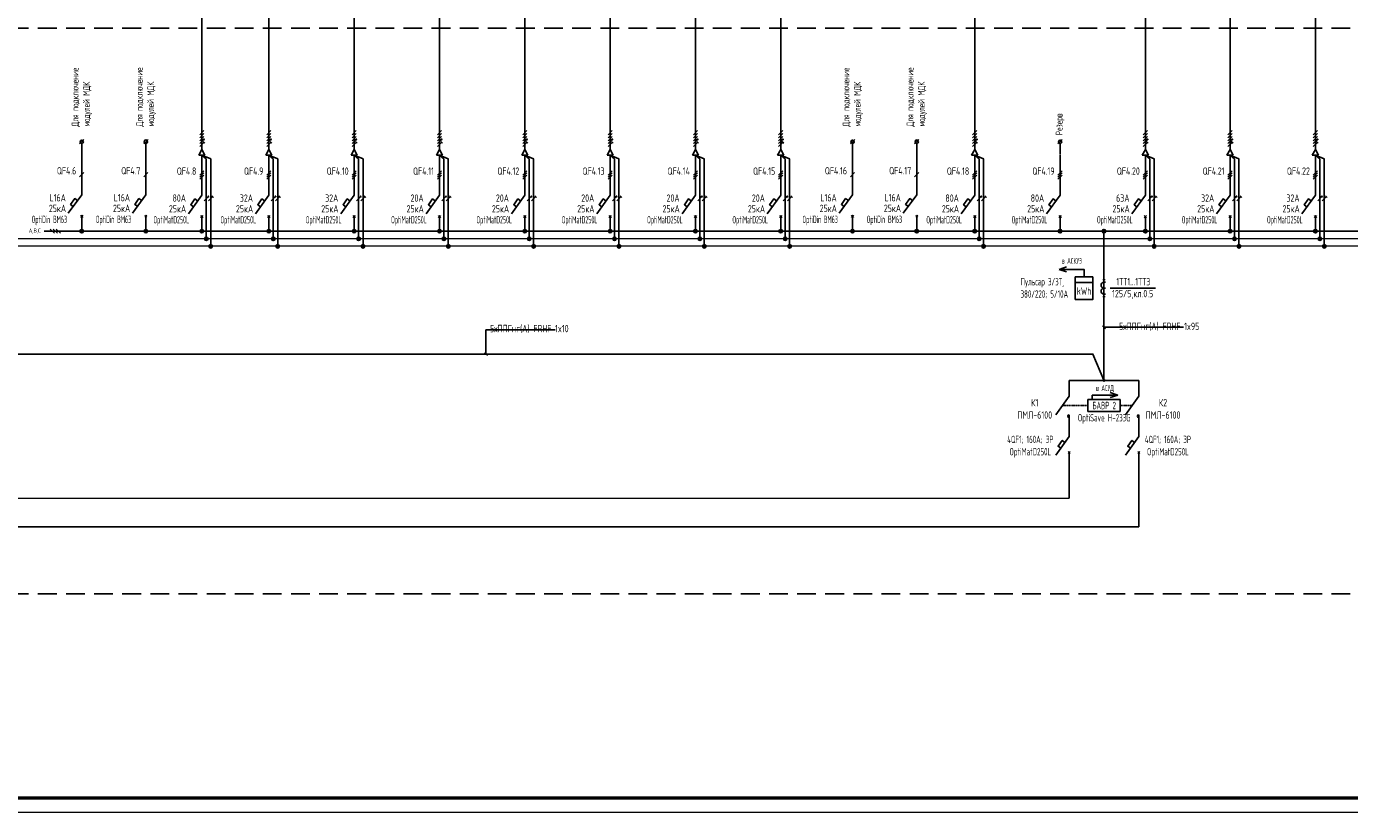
# Model space of a CAD drawing. Header units: millimetres. Extents: x -101899 to 582947, y -77476 to 345289.
# Tile 91 of 100: x 299819 to 344635, y 109348 to 135988. Entities that reach past the tile are written whole.
import ezdxf
from ezdxf.enums import TextEntityAlignment as Align

# ---------------------------------------------------------------- set-up
doc = ezdxf.new("R2010")
doc.units = ezdxf.units.MM
doc.linetypes.add('штриховая2', pattern=[9.525, 6.35, -3.175])
doc.layers.add('текст', color=7, linetype='Continuous', lineweight=20)
doc.layers.add('ФОРМАТ', color=7, linetype='Continuous', lineweight=18)
doc.layers.add('ЭО-014-Э-СЕТИ_СИЛА', color=14, linetype='Continuous')
doc.styles.add('$_Electrical_gost', font='cs_gost2304.shx', dxfattribs={"width": 0.8})
doc.styles.add('Electrical_gost', font='cs_gost2304.shx', dxfattribs={"height": 250})

# ---------------------------------------------------------------- blocks, each defined once
blk = doc.blocks.new('*U158')
at = {"layer": 'ФОРМАТ'}
blk.add_lwpolyline([(1485, 420), (1485, 0), (0, 0), (0, 420)], close=True, dxfattribs=at)
at = {"layer": 'ФОРМАТ', "lineweight": 53}
blk.add_lwpolyline([(20, 415), (20, 5), (1480, 5), (1480, 415)], close=True, dxfattribs=at)
blk = doc.blocks.new('*U9')
for p, q in [((3.75, 0), (-3.75, 0)), ((-1.71, 0.71), (-0.29, -0.71)), ((-0.71, 0.71), (0.71, -0.71)), ((0.29, 0.71), (1.71, -0.71))]:
    blk.add_line(p, q)
blk = doc.blocks.new('*U30')
for p, q in [((0, 25.74), (0, 12.14)), ((0.71, 19.65), (-0.71, 18.24)), ((0, 12.14), (-4.55, 5.86)), ((-0.35, 5.2), (0.35, 4.49)), ((-0.35, 4.49), (0.35, 5.2)), ((0, 4.84), (0, 0))]:
    blk.add_line(p, q)
blk.add_lwpolyline([(-1.42, 10.18), (-2.35, 10.84), (-3.76, 8.87), (-2.85, 8.21)])
at = {"style": 'Electrical_gost', "flags": 8}
for tag, width, p in [('QF', 0.8, (-1.86, 20.29)), ('ХАРАКТЕРИСТИКА_И_ТОК', 0.8, (-5.38, 11.14)), ('ОТКЛЮЧАЮЩАЯ_СПОСОБНОСТЬ', 0.8, (-5.38, 7.64)), ('МАРКА', 0.6, (-5.38, 4.14))]:
    blk.add_attdef(tag, text='', height=2.5, dxfattribs=dict(at, width=width)).set_placement(p, align=Align.MIDDLE_RIGHT)
blk = doc.blocks.new('Точка соединения')
blk.add_hatch(color=256).paths.add_polyline_path([(0.6, 0, 1), (-0.6, 0, 1)])
blk.add_hatch(color=256).paths.add_polyline_path([(0.6, 0, 1), (-0.6, 0, 1)])
blk.add_circle((0, 0), 0.6)
blk.add_circle((0, 0), 0.6)
blk = doc.blocks.new('*U29')
for p, q in [((0, 25.74), (0, 12.14)), ((0.71, 20.36), (-0.71, 18.94)), ((0.71, 19.65), (-0.71, 18.24)), ((0.71, 18.94), (-0.71, 17.53)), ((0, 12.14), (-4.55, 5.86)), ((-0.35, 5.2), (0.35, 4.49)), ((-0.35, 4.49), (0.35, 5.2)), ((0, 4.84), (0, 0))]:
    blk.add_line(p, q)
blk.add_lwpolyline([(-1.42, 10.18), (-2.35, 10.84), (-3.76, 8.87), (-2.85, 8.21)])
at = {"style": 'Electrical_gost', "flags": 8}
for tag, width, p in [('QF', 0.8, (-1.86, 20.29)), ('ХАРАКТЕРИСТИКА_И_ТОК', 0.8, (-5.38, 11.14)), ('ОТКЛЮЧАЮЩАЯ_СПОСОБНОСТЬ', 0.8, (-5.38, 7.64)), ('МАРКА', 0.6, (-5.38, 4.14))]:
    blk.add_attdef(tag, text='', height=2.5, dxfattribs=dict(at, width=width)).set_placement(p, align=Align.MIDDLE_RIGHT)
blk = doc.blocks.new('*U15')
h = blk.add_hatch(color=256)
h.dxf.hatch_style = 1
h.paths.add_polyline_path([(0.86, -0.29, 1), (0.56, -0.29, 1)])
for p, q in [((0.71, 2.71), (-0.71, 1.29)), ((0.71, 1.71), (-0.71, 0.29)), ((0.71, 0.71), (-0.71, -0.71)), ((0, -3.75), (0, 3.75)), ((0.71, -0.29), (-0.71, -1.71)), ((0.71, -1.29), (-0.71, -2.71)), ((0.99, -1.58), (0.42, -1.01))]:
    blk.add_line(p, q)
blk.add_circle((0.71, -0.29), 0.15)
blk = doc.blocks.new('*U13')
h = blk.add_hatch(color=256)
h.dxf.hatch_style = 1
h.paths.add_polyline_path([(0.86, 0.71, 1), (0.56, 0.71, 1)])
h = blk.add_hatch(color=256)
h.dxf.hatch_style = 1
h.paths.add_polyline_path([(0.86, 0.71, 1), (0.56, 0.71, 1)])
for p, q in [((-0.71, -0.71), (0.71, 0.71)), ((0, -3.75), (0, 3.75))]:
    blk.add_line(p, q)
blk.add_circle((0.71, 0.71), 0.15)
blk.add_circle((0.71, 0.71), 0.15)
blk = doc.blocks.new('*U12')
for p, q in [((-0.71, -0.71), (0.71, 0.71)), ((0, -3.75), (0, 3.75)), ((0.99, 0.42), (0.42, 0.99))]:
    blk.add_line(p, q)
blk = doc.blocks.new('Трансформатор тока TA')
h = blk.add_hatch(color=256)
h.dxf.hatch_style = 1
h.paths.add_polyline_path([(-0.2, 5.76, 1), (0.2, 5.76, 1)])
h = blk.add_hatch(color=256)
h.dxf.hatch_style = 1
h.paths.add_polyline_path([(0.2, 0, 1), (-0.2, 0, 1)])
for p, q in [((0, 5.76), (0, 0)), ((0, 4.88), (0.5, 4.88)), ((0, 2.88), (0.5, 2.88)), ((0, 0.88), (0.5, 0.88))]:
    blk.add_line(p, q)
for centre in [(0, 5.76), (0, 5.76), (0, 0)]:
    blk.add_circle(centre, 0.2)
for centre in [(0, 3.88), (0, 1.88)]:
    blk.add_arc(centre, 1, 90, 270)

msp = doc.modelspace()

# ---------------------------------------------------------------- hatches: boundary and pattern name
msp.add_hatch(color=256).paths.add_polyline_path([(336265.7, 123991.8, 1), (336371.5, 123991.8, 1)])

# ---------------------------------------------------------------- linework, layer by layer
for p, q in [((305654.2, 131631.2), (305759.2, 131813.1)), ((305759.2, 131813.1), (305864.2, 131631.2)), ((307924.2, 131631.2), (308029.2, 131813.1)), ((308029.2, 131813.1), (308134.2, 131631.2)), ((310814.2, 131631.2), (310919.2, 131813.1)), ((310919.2, 131813.1), (311024.2, 131631.2)), ((313704.2, 131631.2), (313809.2, 131813.1)), ((313809.2, 131813.1), (313914.2, 131631.2)), ((316594.2, 131631.2), (316699.2, 131813.1)), ((316699.2, 131813.1), (316804.2, 131631.2)), ((319484.2, 131631.2), (319589.2, 131813.1)), ((319589.2, 131813.1), (319694.2, 131631.2)), ((322374.2, 131631.2), (322479.2, 131813.1)), ((322479.2, 131813.1), (322584.2, 131631.2)), ((325264.2, 131631.2), (325369.2, 131813.1)), ((325369.2, 131813.1), (325474.2, 131631.2)), ((331834.2, 131631.2), (331939.2, 131813.1)), ((331939.2, 131813.1), (332044.2, 131631.2)), ((337614.2, 131631.2), (337719.2, 131813.1)), ((337719.2, 131813.1), (337824.2, 131631.2)), ((340484.2, 131631.2), (340589.2, 131813.1)), ((340589.2, 131813.1), (340694.2, 131631.2)), ((343374.2, 131631.2), (343479.2, 131813.1)), ((343479.2, 131813.1), (343584.2, 131631.2)), ((305654.2, 131631.2), (305864.2, 131631.2)), ((307924.2, 131631.2), (308134.2, 131631.2)), ((310814.2, 131631.2), (311024.2, 131631.2)), ((313704.2, 131631.2), (313914.2, 131631.2)), ((316594.2, 131631.2), (316804.2, 131631.2)), ((319484.2, 131631.2), (319694.2, 131631.2)), ((322374.2, 131631.2), (322584.2, 131631.2)), ((325264.2, 131631.2), (325474.2, 131631.2)), ((331834.2, 131631.2), (332044.2, 131631.2)), ((337614.2, 131631.2), (337824.2, 131631.2)), ((340484.2, 131631.2), (340694.2, 131631.2)), ((343374.2, 131631.2), (343584.2, 131631.2)), ((305759.2, 129056.9), (305759.2, 129202.6)), ((308029.2, 129056.9), (308029.2, 129202.6)), ((310919.2, 129056.9), (310919.2, 129202.6)), ((313809.2, 129056.9), (313809.2, 129202.6)), ((316699.2, 129056.9), (316699.2, 129202.6)), ((319589.2, 129056.9), (319589.2, 129202.6)), ((322479.2, 129056.9), (322479.2, 129202.6)), ((325369.2, 129056.9), (325369.2, 129202.6)), ((331939.2, 129056.9), (331939.2, 129202.6)), ((334829.2, 129056.9), (334829.2, 129202.6)), ((337719.2, 129056.9), (337719.2, 129202.6)), ((340589.2, 129056.9), (340589.2, 129202.6)), ((343479.2, 129056.9), (343479.2, 129202.6)), ((335344.7, 127308.8), (335944.7, 127308.8)), ((336522.1, 127118.1), (338063.1, 127118.1)), ((336367.2, 125745.7), (336268.8, 125844.1)), ((315431.5, 124834), (315333.1, 124932.4)), ((335139.1, 123457.9), (334683.8, 122829.3)), ((337496.8, 123457.9), (337041.5, 122829.3)), ((335139.1, 122086.9), (334683.8, 121458.3)), ((337496.8, 122086.9), (337041.5, 121458.3)), ((335103.8, 121586.3), (335174.5, 121515.6)), ((335103.8, 121515.6), (335174.5, 121586.3)), ((337461.5, 121586.3), (337532.2, 121515.6)), ((337461.5, 121515.6), (337532.2, 121586.3))]:
    msp.add_line(p, q)
at = {"linetype": 'штриховая2', "ltscale": 100}
msp.add_line((399903.5, 116763.9), (285737.2, 116764), dxfattribs=at)
for points in [[(305759.2, 131813.1), (305754.7, 142834.3)], [(308029.2, 132453.1), (308029.2, 142834.3)], [(310919.2, 132453.1), (310919.2, 142834.3)], [(313809.2, 132453.1), (313809.2, 142834.3)], [(316699.2, 132453.1), (316699.2, 142834.3)], [(322479.2, 132453.1), (322479.2, 142884.3)], [(325369.2, 132453.1), (325369.2, 142884.3)], [(337719.2, 132453.1), (337719.2, 142884.3)], [(340589.2, 132453.1), (340589.2, 142834.3)], [(343479.2, 132453.1), (343479.2, 142834.3)], [(319589.2, 132453.1), (319584.7, 141454.3)], [(301618.7, 132008.1), (301763.5, 132152.9)], [(301691.1, 132022.9), (301691.1, 131643.9)], [(303791.6, 132010.8), (303936.4, 132155.6)], [(303864, 132025.6), (303864, 131646.7)], [(327728.7, 132008.1), (327873.5, 132152.9)], [(327801.1, 132022.9), (327801.1, 131643.9)], [(329901.6, 132010.8), (330046.4, 132155.6)], [(329974, 132025.6), (329974, 131646.7)], [(334756.8, 132008.1), (334901.6, 132152.9)], [(334829.2, 132022.9), (334829.2, 131643.9)], [(305909.2, 128806.9), (305909.2, 131497.8), (305759.2, 131631.2), (306059.2, 131497.8), (306059.2, 128556.9)], [(305909.2, 128806.9), (305909.2, 131497.8), (305759.2, 131631.2), (306059.2, 131497.8), (306059.2, 128556.9)], [(308179.2, 128806.9), (308179.2, 131497.8), (308029.2, 131631.2), (308329.2, 131497.8), (308329.2, 128556.9)], [(308179.2, 128806.9), (308179.2, 131497.8), (308029.2, 131631.2), (308329.2, 131497.8), (308329.2, 128556.9)], [(311069.2, 128806.9), (311069.2, 131497.8), (310919.2, 131631.2), (311219.2, 131497.8), (311219.2, 128556.9)], [(311069.2, 128806.9), (311069.2, 131497.8), (310919.2, 131631.2), (311219.2, 131497.8), (311219.2, 128556.9)], [(313959.2, 128806.9), (313959.2, 131497.8), (313809.2, 131631.2), (314109.2, 131497.8), (314109.2, 128556.9)], [(313959.2, 128806.9), (313959.2, 131497.8), (313809.2, 131631.2), (314109.2, 131497.8), (314109.2, 128556.9)], [(316849.2, 128806.9), (316849.2, 131497.8), (316699.2, 131631.2), (316999.2, 131497.8), (316999.2, 128556.9)], [(316849.2, 128806.9), (316849.2, 131497.8), (316699.2, 131631.2), (316999.2, 131497.8), (316999.2, 128556.9)], [(319739.2, 128806.9), (319739.2, 131497.8), (319589.2, 131631.2), (319889.2, 131497.8), (319889.2, 128556.9)], [(319739.2, 128806.9), (319739.2, 131497.8), (319589.2, 131631.2), (319889.2, 131497.8), (319889.2, 128556.9)], [(322629.2, 128806.9), (322629.2, 131497.8), (322479.2, 131631.2), (322779.2, 131497.8), (322779.2, 128556.9)], [(322629.2, 128806.9), (322629.2, 131497.8), (322479.2, 131631.2), (322779.2, 131497.8), (322779.2, 128556.9)], [(325519.2, 128806.9), (325519.2, 131497.8), (325369.2, 131631.2), (325669.2, 131497.8), (325669.2, 128556.9)], [(325519.2, 128806.9), (325519.2, 131497.8), (325369.2, 131631.2), (325669.2, 131497.8), (325669.2, 128556.9)], [(332089.2, 128806.9), (332089.2, 131497.8), (331939.2, 131631.2), (332239.2, 131497.8), (332239.2, 128556.9)], [(332089.2, 128806.9), (332089.2, 131497.8), (331939.2, 131631.2), (332239.2, 131497.8), (332239.2, 128556.9)], [(337869.2, 128806.9), (337869.2, 131497.8), (337719.2, 131631.2), (338019.2, 131497.8), (338019.2, 128556.9)], [(337869.2, 128806.9), (337869.2, 131497.8), (337719.2, 131631.2), (338019.2, 131497.8), (338019.2, 128556.9)], [(340739.2, 128806.9), (340739.2, 131497.8), (340589.2, 131631.2), (340889.2, 131497.8), (340889.2, 128556.9)], [(340739.2, 128806.9), (340739.2, 131497.8), (340589.2, 131631.2), (340889.2, 131497.8), (340889.2, 128556.9)], [(343629.2, 128806.9), (343629.2, 131497.8), (343479.2, 131631.2), (343779.2, 131497.8), (343779.2, 128556.9)], [(343629.2, 128806.9), (343629.2, 131497.8), (343479.2, 131631.2), (343779.2, 131497.8), (343779.2, 128556.9)], [(336318, 124002.2), (336318, 129050.2)], [(334794.5, 127755), (335046.5, 127838.6)], [(335642.3, 127497.8), (335642.7, 127755), (334794.5, 127755)], [(334794.5, 127755), (335046.5, 127671.4)], [(315382.3, 125709.1), (317731.1, 125709.1)], [(315382.3, 124883.2), (315382.3, 125709.1)], [(336318, 125794.9), (339014.2, 125794.9)], [(296442, 124883.2), (335941.8, 124883.2), (336318, 124002.2)], [(335917.6, 123494.3), (336782.6, 123494.3)], [(335917.6, 123494.3), (335917.6, 123341.5)], [(336782.6, 123494.3), (336530.5, 123577.9)], [(336782.6, 123494.3), (336530.5, 123410.7)], [(334996.9, 121890.5), (334904.1, 121956.8), (334763.1, 121759.4), (334854.2, 121693.5)], [(337354.5, 121890.5), (337261.8, 121956.8), (337120.8, 121759.4), (337211.9, 121693.5)], [(335139.3, 120001.1), (335139.1, 121550.9)], [(337496.8, 119027.6), (337496.8, 121550.9)], [(335139.1, 120001.1), (284654.7, 119995.2)], [(337496.8, 119027.6), (284680.8, 119027.9)]]:
    msp.add_lwpolyline(points)
at = {"color": 7}
for points in [[(331939.2, 131813.1), (331939.2, 142884.3)], [(335139.1, 122828), (335139.1, 122086.9)], [(337496.8, 122828), (337496.8, 122086.9)]]:
    msp.add_lwpolyline(points, dxfattribs=at)
at = {"linetype": 'штриховая2', "ltscale": 100}
msp.add_lwpolyline([(399903.6, 135935.2), (285737.2, 135935.2)], dxfattribs=at)
at = {"const_width": 50}
for points in [[(300423.1, 129050.2), (399142.7, 129050.2)], [(286973.1, 128797.2), (399154.9, 128798.4)], [(286973.1, 128547.2), (399149, 128548.4)]]:
    msp.add_lwpolyline(points, dxfattribs=at)
msp.add_lwpolyline([(335944.7, 127497.8), (335344.7, 127497.8), (335344.7, 126738.5), (335944.7, 126738.5)], close=True)
at = {"linetype": 'штриховая2'}
for points in [[(334911.5, 123143.6), (335772.9, 123143.6)], [(336863.1, 123141.5), (337267.7, 123141.5)]]:
    msp.add_lwpolyline(points, dxfattribs=at)
for centre in [(301691.1, 132080.5), (303864, 132083.2), (327801.1, 132080.5), (329974, 132083.2), (334829.2, 132080.5)]:
    msp.add_circle(centre, 57.6)
for centre in [(335139.1, 122780), (337496.8, 122780)]:
    msp.add_arc(centre, 48, 90, 270)
at = {"layer": 'ЭО-014-Э-СЕТИ_СИЛА', "color": 0}
for p, q in [((335139.1, 123990.9), (337496.8, 123990.9)), ((335139.1, 123457.9), (335139.1, 123990.9)), ((337496.8, 123457.9), (337496.8, 123990.9)), ((335772.9, 123341.5), (336863.1, 123341.5)), ((335772.9, 122941.5), (335772.9, 123341.5)), ((336863.1, 123341.5), (336863.1, 122941.5)), ((336863.1, 122941.5), (335772.9, 122941.5))]:
    msp.add_line(p, q, dxfattribs=at)

# ---------------------------------------------------------------- block references
at = {"color": 114, "true_color": 0x139b48, "xscale": 100, "yscale": 100, "zscale": 100}
msp.add_blockref('*U158', (275997.4, 109347.8), dxfattribs=at)
at = {"xscale": 100, "yscale": 100, "zscale": 100}
for name, p in [('*U15', (305759.2, 132188.1)), ('*U15', (308029.2, 132188.1)), ('*U15', (310919.2, 132188.1)), ('*U15', (313809.2, 132188.1)), ('*U15', (316699.2, 132188.1)), ('*U15', (319589.2, 132188.1)), ('*U15', (322479.2, 132188.1)), ('*U15', (325369.2, 132188.1)), ('*U15', (331939.2, 132188.1)), ('*U15', (337719.2, 132188.1)), ('*U15', (340589.2, 132188.1)), ('*U15', (343479.2, 132188.1)), ('*U13', (305909.2, 130152.4)), ('*U12', (306059.2, 130152.4)), ('*U13', (308179.2, 130152.4)), ('*U12', (308329.2, 130152.4)), ('*U13', (311069.2, 130152.4)), ('*U12', (311219.2, 130152.4)), ('*U13', (313959.2, 130152.4)), ('*U12', (314109.2, 130152.4)), ('*U13', (316849.2, 130152.4)), ('*U12', (316999.2, 130152.4)), ('*U13', (319739.2, 130152.4)), ('*U12', (319889.2, 130152.4)), ('*U13', (322629.2, 130152.4)), ('*U12', (322779.2, 130152.4)), ('*U13', (325519.2, 130152.4)), ('*U12', (325669.2, 130152.4)), ('*U13', (332089.2, 130152.4)), ('*U12', (332239.2, 130152.4)), ('*U13', (337869.2, 130152.4)), ('*U12', (338019.2, 130152.4)), ('*U13', (340739.2, 130152.4)), ('*U12', (340889.2, 130152.4)), ('*U13', (343629.2, 130152.4)), ('*U12', (343779.2, 130152.4)), ('*U9', (300798.1, 129050.2)), ('Точка соединения', (301691.1, 129049.6)), ('Точка соединения', (303864, 129052.3)), ('Точка соединения', (305759.2, 129050.7)), ('Точка соединения', (308029.2, 129050.7)), ('Точка соединения', (310919.2, 129050.7)), ('Точка соединения', (313809.2, 129050.7)), ('Точка соединения', (316699.2, 129050.7)), ('Точка соединения', (319589.2, 129050.7)), ('Точка соединения', (322479.2, 129050.7)), ('Точка соединения', (325369.2, 129050.7)), ('Точка соединения', (327801.1, 129049.6)), ('Точка соединения', (329974, 129052.3)), ('Точка соединения', (331939.2, 129050.7)), ('Точка соединения', (334829.2, 129050.7)), ('Точка соединения', (336318, 129050.2)), ('Точка соединения', (337719.2, 129050.7)), ('Точка соединения', (340589.2, 129050.7)), ('Точка соединения', (343479.2, 129050.7)), ('Точка соединения', (305909.2, 128790)), ('Точка соединения', (308179.2, 128790)), ('Точка соединения', (311069.2, 128790)), ('Точка соединения', (313959.2, 128790)), ('Точка соединения', (316849.2, 128790)), ('Точка соединения', (319739.2, 128790)), ('Точка соединения', (322629.2, 128790)), ('Точка соединения', (325519.2, 128790)), ('Точка соединения', (332089.2, 128790)), ('Точка соединения', (337869.2, 128790)), ('Точка соединения', (340739.2, 128790)), ('Точка соединения', (343629.2, 128790)), ('Точка соединения', (306059.2, 128537.1)), ('Точка соединения', (308329.2, 128537.1)), ('Точка соединения', (311219.2, 128537.1)), ('Точка соединения', (314109.2, 128537.1)), ('Точка соединения', (316999.2, 128537.1)), ('Точка соединения', (319889.2, 128537.1)), ('Точка соединения', (322779.2, 128537.1)), ('Точка соединения', (325669.2, 128537.1)), ('Точка соединения', (332239.2, 128537.1)), ('Точка соединения', (338019.2, 128537.1)), ('Точка соединения', (340889.2, 128537.1)), ('Точка соединения', (343779.2, 128537.1)), ('Трансформатор тока TA', (336318, 126830.1))]:
    msp.add_blockref(name, p, dxfattribs=at)
ref = msp.add_blockref('*U30', (301691.1, 129069.6), dxfattribs=dict(xscale=100, yscale=100, zscale=100))
ref.add_attrib('QF', 'QF4.6', dxfattribs={"height": 250, "style": 'Electrical_gost', "width": 0.8}).set_placement((301504.6, 131098.6), align=Align.MIDDLE_RIGHT)
ref.add_attrib('ХАРАКТЕРИСТИКА_И_ТОК', 'L16A', dxfattribs={"height": 250, "style": 'Electrical_gost', "width": 0.8}).set_placement((301153.5, 130183.7), align=Align.MIDDLE_RIGHT)
ref = msp.add_blockref('*U30', (303864, 129072.3), dxfattribs=dict(xscale=100, yscale=100, zscale=100))
ref.add_attrib('QF', 'QF4.7', dxfattribs={"height": 250, "style": 'Electrical_gost', "width": 0.8}).set_placement((303677.5, 131101.3), align=Align.MIDDLE_RIGHT)
ref.add_attrib('ХАРАКТЕРИСТИКА_И_ТОК', 'L16A', dxfattribs={"height": 250, "style": 'Electrical_gost', "width": 0.8}).set_placement((303326.4, 130186.5), align=Align.MIDDLE_RIGHT)
ref = msp.add_blockref('*U29', (305759.2, 129056.9), dxfattribs=dict(xscale=100, yscale=100, zscale=100))
ref.add_attrib('QF', 'QF4.8', dxfattribs={"height": 250, "style": 'Electrical_gost', "width": 0.8}).set_placement((305572.7, 131085.8), align=Align.MIDDLE_RIGHT)
ref.add_attrib('ХАРАКТЕРИСТИКА_И_ТОК', '80A', dxfattribs={"height": 250, "style": 'Electrical_gost', "width": 0.8}).set_placement((305221.5, 130171), align=Align.MIDDLE_RIGHT)
ref = msp.add_blockref('*U29', (308029.2, 129056.9), dxfattribs=dict(xscale=100, yscale=100, zscale=100))
ref.add_attrib('QF', 'QF4.9', dxfattribs={"height": 250, "style": 'Electrical_gost', "width": 0.8}).set_placement((307842.7, 131085.8), align=Align.MIDDLE_RIGHT)
ref.add_attrib('ХАРАКТЕРИСТИКА_И_ТОК', '32A', dxfattribs={"height": 250, "style": 'Electrical_gost', "width": 0.8}).set_placement((307491.5, 130171), align=Align.MIDDLE_RIGHT)
ref = msp.add_blockref('*U29', (310919.2, 129056.9), dxfattribs=dict(xscale=100, yscale=100, zscale=100))
ref.add_attrib('QF', 'QF4.10', dxfattribs={"height": 250, "style": 'Electrical_gost', "width": 0.8}).set_placement((310732.7, 131085.8), align=Align.MIDDLE_RIGHT)
ref.add_attrib('ХАРАКТЕРИСТИКА_И_ТОК', '32A', dxfattribs={"height": 250, "style": 'Electrical_gost', "width": 0.8}).set_placement((310381.5, 130171), align=Align.MIDDLE_RIGHT)
ref = msp.add_blockref('*U29', (313809.2, 129056.9), dxfattribs=dict(xscale=100, yscale=100, zscale=100))
ref.add_attrib('QF', 'QF4.11', dxfattribs={"height": 250, "style": 'Electrical_gost', "width": 0.8}).set_placement((313622.7, 131085.8), align=Align.MIDDLE_RIGHT)
ref.add_attrib('ХАРАКТЕРИСТИКА_И_ТОК', '20A', dxfattribs={"height": 250, "style": 'Electrical_gost', "width": 0.8}).set_placement((313271.5, 130171), align=Align.MIDDLE_RIGHT)
ref = msp.add_blockref('*U29', (316699.2, 129056.9), dxfattribs=dict(xscale=100, yscale=100, zscale=100))
ref.add_attrib('QF', 'QF4.12', dxfattribs={"height": 250, "style": 'Electrical_gost', "width": 0.8}).set_placement((316512.7, 131085.8), align=Align.MIDDLE_RIGHT)
ref.add_attrib('ХАРАКТЕРИСТИКА_И_ТОК', '20A', dxfattribs={"height": 250, "style": 'Electrical_gost', "width": 0.8}).set_placement((316161.5, 130171), align=Align.MIDDLE_RIGHT)
ref = msp.add_blockref('*U29', (319589.2, 129056.9), dxfattribs=dict(xscale=100, yscale=100, zscale=100))
ref.add_attrib('QF', 'QF4.13', dxfattribs={"height": 250, "style": 'Electrical_gost', "width": 0.8}).set_placement((319402.7, 131085.8), align=Align.MIDDLE_RIGHT)
ref.add_attrib('ХАРАКТЕРИСТИКА_И_ТОК', '20A', dxfattribs={"height": 250, "style": 'Electrical_gost', "width": 0.8}).set_placement((319051.5, 130171), align=Align.MIDDLE_RIGHT)
ref = msp.add_blockref('*U29', (322479.2, 129056.9), dxfattribs=dict(xscale=100, yscale=100, zscale=100))
ref.add_attrib('QF', 'QF4.14', dxfattribs={"height": 250, "style": 'Electrical_gost', "width": 0.8}).set_placement((322292.7, 131085.8), align=Align.MIDDLE_RIGHT)
ref.add_attrib('ХАРАКТЕРИСТИКА_И_ТОК', '20A', dxfattribs={"height": 250, "style": 'Electrical_gost', "width": 0.8}).set_placement((321941.5, 130171), align=Align.MIDDLE_RIGHT)
ref = msp.add_blockref('*U29', (325369.2, 129056.9), dxfattribs=dict(xscale=100, yscale=100, zscale=100))
ref.add_attrib('QF', 'QF4.15', dxfattribs={"height": 250, "style": 'Electrical_gost', "width": 0.8}).set_placement((325182.7, 131085.8), align=Align.MIDDLE_RIGHT)
ref.add_attrib('ХАРАКТЕРИСТИКА_И_ТОК', '20A', dxfattribs={"height": 250, "style": 'Electrical_gost', "width": 0.8}).set_placement((324831.5, 130171), align=Align.MIDDLE_RIGHT)
ref = msp.add_blockref('*U30', (327801.1, 129069.6), dxfattribs=dict(xscale=100, yscale=100, zscale=100))
ref.add_attrib('QF', 'QF4.16', dxfattribs={"height": 250, "style": 'Electrical_gost', "width": 0.8}).set_placement((327614.6, 131098.6), align=Align.MIDDLE_RIGHT)
ref.add_attrib('ХАРАКТЕРИСТИКА_И_ТОК', 'L16А', dxfattribs={"height": 250, "style": 'Electrical_gost', "width": 0.8}).set_placement((327263.5, 130183.7), align=Align.MIDDLE_RIGHT)
ref = msp.add_blockref('*U30', (329974, 129072.3), dxfattribs=dict(xscale=100, yscale=100, zscale=100))
ref.add_attrib('QF', 'QF4.17', dxfattribs={"height": 250, "style": 'Electrical_gost', "width": 0.8}).set_placement((329787.5, 131101.3), align=Align.MIDDLE_RIGHT)
ref.add_attrib('ХАРАКТЕРИСТИКА_И_ТОК', 'L16А', dxfattribs={"height": 250, "style": 'Electrical_gost', "width": 0.8}).set_placement((329436.4, 130186.5), align=Align.MIDDLE_RIGHT)
ref = msp.add_blockref('*U29', (331939.2, 129056.9), dxfattribs=dict(xscale=100, yscale=100, zscale=100))
ref.add_attrib('QF', 'QF4.18', dxfattribs={"height": 250, "style": 'Electrical_gost', "width": 0.8}).set_placement((331752.7, 131085.8), align=Align.MIDDLE_RIGHT)
ref.add_attrib('ХАРАКТЕРИСТИКА_И_ТОК', '80A', dxfattribs={"height": 250, "style": 'Electrical_gost', "width": 0.8}).set_placement((331401.5, 130171), align=Align.MIDDLE_RIGHT)
ref = msp.add_blockref('*U29', (334829.2, 129056.9), dxfattribs=dict(xscale=100, yscale=100, zscale=100))
ref.add_attrib('QF', 'QF4.19', dxfattribs={"height": 250, "style": 'Electrical_gost', "width": 0.8}).set_placement((334642.7, 131085.8), align=Align.MIDDLE_RIGHT)
ref.add_attrib('ХАРАКТЕРИСТИКА_И_ТОК', '80A', dxfattribs={"height": 250, "style": 'Electrical_gost', "width": 0.8}).set_placement((334291.5, 130171), align=Align.MIDDLE_RIGHT)
ref = msp.add_blockref('*U29', (337719.2, 129056.9), dxfattribs=dict(xscale=100, yscale=100, zscale=100))
ref.add_attrib('QF', 'QF4.20', dxfattribs={"height": 250, "style": 'Electrical_gost', "width": 0.8}).set_placement((337532.7, 131085.8), align=Align.MIDDLE_RIGHT)
ref.add_attrib('ХАРАКТЕРИСТИКА_И_ТОК', '63A', dxfattribs={"height": 250, "style": 'Electrical_gost', "width": 0.8}).set_placement((337181.5, 130171), align=Align.MIDDLE_RIGHT)
ref = msp.add_blockref('*U29', (340589.2, 129056.9), dxfattribs=dict(xscale=100, yscale=100, zscale=100))
ref.add_attrib('QF', 'QF4.21', dxfattribs={"height": 250, "style": 'Electrical_gost', "width": 0.8}).set_placement((340402.7, 131085.8), align=Align.MIDDLE_RIGHT)
ref.add_attrib('ХАРАКТЕРИСТИКА_И_ТОК', '32A', dxfattribs={"height": 250, "style": 'Electrical_gost', "width": 0.8}).set_placement((340051.5, 130171), align=Align.MIDDLE_RIGHT)
ref = msp.add_blockref('*U29', (343479.2, 129056.9), dxfattribs=dict(xscale=100, yscale=100, zscale=100))
ref.add_attrib('QF', 'QF4.22', dxfattribs={"height": 250, "style": 'Electrical_gost', "width": 0.8}).set_placement((343292.7, 131085.8), align=Align.MIDDLE_RIGHT)
ref.add_attrib('ХАРАКТЕРИСТИКА_И_ТОК', '32A', dxfattribs={"height": 250, "style": 'Electrical_gost', "width": 0.8}).set_placement((342941.5, 130171), align=Align.MIDDLE_RIGHT)

# ---------------------------------------------------------------- texts
at = {"layer": 'текст', "style": '$_Electrical_gost', "width": 0.8}
for s, p in [('1ТТ1...1ТТ3', (337311.8, 127139)), ('125/5,кл.0.5', (337288.3, 126735.2))]:
    msp.add_text(s, height=250, dxfattribs=at).set_placement(p, align=Align.BOTTOM_CENTER)
at = {"layer": 'текст', "linetype": 'Continuous', "char_height": 230, "attachment_point": 4, "rotation": 90, "style": '$_Electrical_gost'}
for s, insert, width in [('Для подключение \\Pмодулей МДК', (301691.1, 132593.7), 2050.806), ('Для подключение \\Pмодулей МДК', (303864, 132596.5), 2050.806), ('Для подключение \\Pмодулей МДК', (327801.1, 132593.7), 2050.806), ('Для подключение \\Pмодулей МДК', (329974, 132596.5), 2050.806), ('Резерв', (334829.2, 132302.7), 809.122)]:
    msp.add_mtext(s, dxfattribs=dict(at, insert=insert, width=width))
at = {"layer": 'текст', "style": '$_Electrical_gost'}
for s, insert, char_height, width, attachment_point in [('25кА', (300868.4, 129821.5), 250, 497.294, 5), ('25кА', (303041.3, 129824.2), 250, 497.294, 5), ('25кА', (304936.5, 129808.8), 250, 497.294, 5), ('25кА', (307206.5, 129808.8), 250, 497.294, 5), ('25кА', (310096.5, 129808.8), 250, 497.294, 5), ('25кА', (312986.5, 129808.8), 250, 497.294, 5), ('25кА', (315876.5, 129808.8), 250, 497.294, 5), ('25кА', (318766.5, 129808.8), 250, 497.294, 5), ('25кА', (321656.5, 129808.8), 250, 497.294, 5), ('25кА', (324546.5, 129808.8), 250, 497.294, 5), ('25кА', (326978.4, 129821.5), 250, 497.294, 5), ('25кА', (329151.3, 129824.2), 250, 497.294, 5), ('25кА', (331116.5, 129808.8), 250, 497.294, 5), ('25кА', (334006.5, 129808.8), 250, 497.294, 5), ('25кА', (336896.5, 129808.8), 250, 497.294, 5), ('25кА', (339766.5, 129808.8), 250, 497.294, 5), ('25кА', (342656.5, 129808.8), 250, 497.294, 5), ('{\\W0.6;OptiDin ВМ63}', (300593.8, 129411.1), 250, 1235.992, 5), ('{\\W0.6;OptiDin ВМ63}', (302766.7, 129413.9), 250, 1235.992, 5), ('{\\W0.6;OptiMatD250L}', (304725.3, 129398.4), 250, 1235.992, 5), ('{\\W0.6;OptiMatD250L}', (306995.3, 129398.4), 250, 1235.992, 5), ('{\\W0.6;OptiMatD250L}', (309885.3, 129398.4), 250, 1235.992, 5), ('{\\W0.6;OptiMatD250L}', (312775.3, 129398.4), 250, 1235.992, 5), ('{\\W0.6;OptiMatD250L}', (315665.3, 129398.4), 250, 1235.992, 5), ('{\\W0.6;OptiMatD250L}', (318555.3, 129398.4), 250, 1235.992, 5), ('{\\W0.6;OptiMatD250L}', (321445.3, 129398.4), 250, 1235.992, 5), ('{\\W0.6;OptiMatD250L}', (324335.3, 129398.4), 250, 1235.992, 5), ('{\\W0.6;OptiDin ВМ63}', (326703.8, 129411.1), 250, 1235.992, 5), ('{\\W0.6;OptiDin ВМ63}', (328876.7, 129413.9), 250, 1235.992, 5), ('{\\W0.6;OptiMatD250L}', (330905.3, 129398.4), 250, 1235.992, 5), ('{\\W0.6;OptiMatD250L}', (333795.3, 129398.4), 250, 1235.992, 5), ('{\\W0.6;OptiMatD250L}', (336685.3, 129398.4), 250, 1235.992, 5), ('{\\W0.6;OptiMatD250L}', (339555.3, 129398.4), 250, 1235.992, 5), ('{\\W0.6;OptiMatD250L}', (342445.3, 129398.4), 250, 1235.992, 5), ('{\\W0.7;в АСКУЭ}', (335229.8, 128043), 200, 861.614, 5), ('{\\W0.7;Пульсар 3/3Т, \\P380/220; 5/10А}', (333492, 127118.9), 250, 1833.312, 4), ('5хППГнг(А)-FRHF 1x10', (315522.3, 125737.5), 250, 2156.731, 4), ('5хППГнг(А)-FRHF 1x95', (336831.8, 125814.9), 250, 2216.585, 4), ('{\\W0.7;в АСУД}', (336349.2, 123712.8), 200, 861.614, 5), ('К1\\PПМЛ-6100', (333972.6, 123028.4), 250, 1707.889, 5), ('К2\\PПМЛ-6100', (338317.9, 123028.4), 250, 1707.889, 5), ('{\\W0.7;БАВР 2\\POptiSave Н-233G}', (336324.9, 122896.7), 250, 1941.979, 5), ('{\\W0.7;4QF1; 160A; 3Р\\POptiMatD250L}', (333822, 121746.5), 250, 1707.889, 5), ('{\\W0.7;4QF1; 160A; 3Р\\POptiMatD250L}', (338483.6, 121746.5), 250, 1707.889, 5)]:
    msp.add_mtext(s, dxfattribs=dict(at, insert=insert, char_height=char_height, width=width, attachment_point=attachment_point))
at = {"layer": 'текст', "linetype": 'Continuous', "insert": (299898.4, 129052.3), "char_height": 150, "width": 537.073, "attachment_point": 4, "style": '$_Electrical_gost'}
msp.add_mtext('{\\W0.9;А,В,С}', dxfattribs=at)
at = {"layer": 'текст', "insert": (335644.7, 127023.7), "char_height": 250, "attachment_point": 5, "style": '$_Electrical_gost'}
msp.add_mtext('{\\W0.8;kWh}', dxfattribs=at)

doc.saveas('drawing.dxf')
